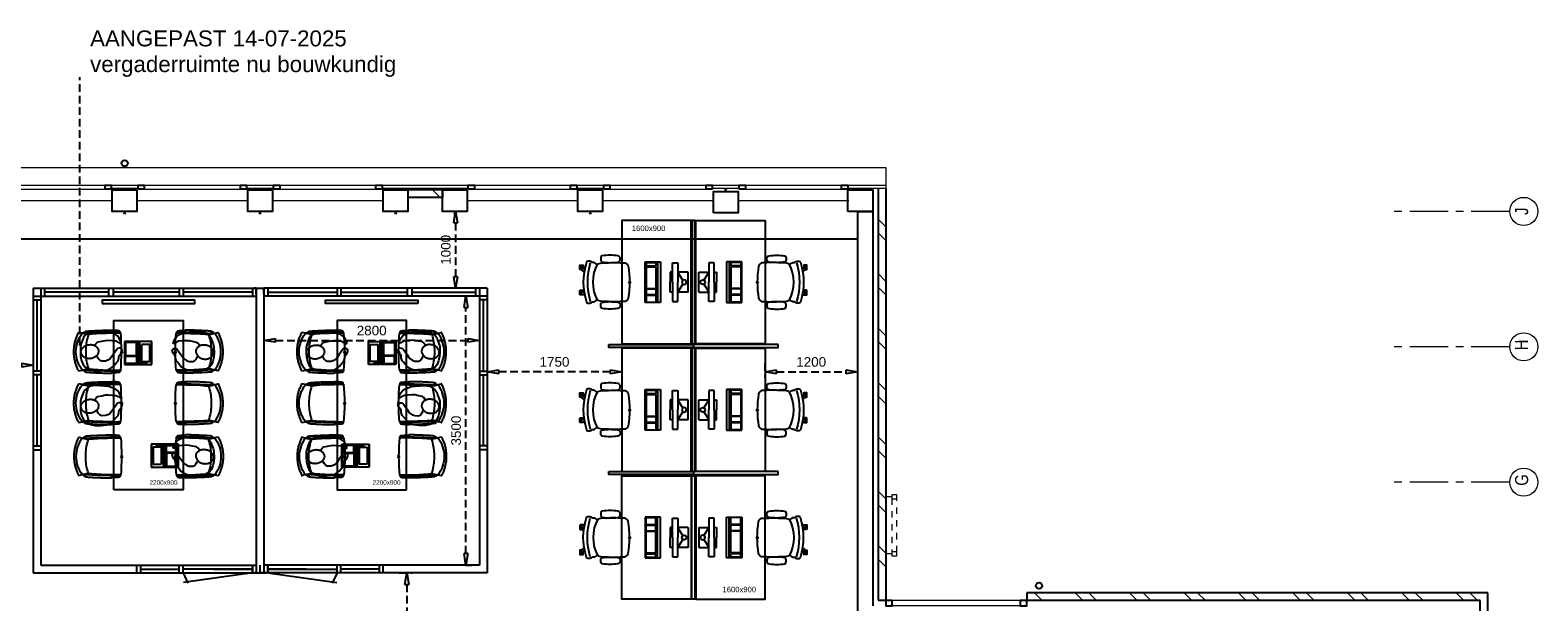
# Model space of a CAD drawing. Header units: millimetres. Extents: x 274596 to 660162, y 141333 to 298920.
# Tile 132 of 165: x 471081 to 490669, y 166428 to 173862. Entities that reach past the tile are written whole.
import ezdxf

# ---------------------------------------------------------------- set-up
doc = ezdxf.new("R2010")
doc.units = ezdxf.units.MM
doc.header["$LTSCALE"] = 400
doc.header["$PDMODE"] = 3
doc.header["$PDSIZE"] = 15
for name, pattern in [('CENTER', [2, 1.25, -0.25, 0.25, -0.25]), ('HIDDEN', [0.375, 0.25, -0.125]), ('STYLE_01', [0.416641, 0.208282, -0.208359])]:
    doc.linetypes.add(name, pattern=pattern)
for name, color, linetype in [('-gd', 2, 'Continuous'), ('-ve', 2, 'HIDDEN'), ('co2-1-n-1-0-8_ip0', 7, 'Continuous'), ('inlay', 6, 'Continuous'), ('inr', 4, 'Continuous'), ('plat', 5, 'Continuous'), ('sona-s008_ip0', 7, 'Continuous'), ('stramien', 1, 'CENTER'), ('symbol', 1, 'Continuous')]:
    doc.layers.add(name, color=color, linetype=linetype)
for name, color, linetype, lineweight in [('Buitenkozijnen', 140, 'Continuous', 15), ('mat-baksteen', 5, 'Continuous', 25), ('mat-beton (ihwg)', 5, 'Continuous', 25), ('mat-kalkzandsteen', 5, 'Continuous', 25), ('None', 7, 'Continuous', 9)]:
    doc.layers.add(name, color=color, linetype=linetype, lineweight=lineweight)
doc.styles.add('Arial', font='arial.ttf', dxfattribs={"height": 211.666667})
doc.styles.add('Arial Narrow', font='ARIALN.TTF', dxfattribs={"height": 222.25})
doc.styles.get("Standard").update_dxf_attribs({"font": 'arial.ttf'})
doc.dimstyles.new('CAL-N1-050-25', dxfattribs={"dimscale": 50, "dimtxt": 2.5, "dimasz": 3, "dimexe": 1.5, "dimexo": 0, "dimgap": 0.3, "dimtad": 0, "dimdec": 4, "dimrnd": 1, "dimdsep": 46, "dimtxsty": 'Standard', "dimblk": 'CLOSED', "dimcen": 0, "dimdle": 1.25, "dimclrt": 249, "dimadec": 0, "dimazin": 0, "dimtfac": 0.9, "dimtdec": 4, "dimtix": 1, "dimtmove": 0, "dimatfit": 3, "dimldrblk": 'CLOSED', "dimfxl": 1, "dimtvp": 1, "dimtolj": 1, "dimtzin": 0, "dimarcsym": 0})

# ---------------------------------------------------------------- blocks, each defined once
blk = doc.blocks.new('*X42')
at = {"layer": 'None', "lineweight": 9}
for p, q in [((-8329, -36613), (-8306, -36590)), ((-8329, -36790), (-8229, -36690)), ((-8329, -37320), (-8229, -37220)), ((-8329, -37497), (-8229, -37397)), ((-8329, -38027), (-8229, -37927)), ((-8329, -38204), (-8229, -38104)), ((-8329, -38735), (-8229, -38635)), ((-8329, -38911), (-8229, -38811)), ((-8329, -39442), (-8229, -39342)), ((-8329, -39618), (-8229, -39518)), ((-8329, -40149), (-8229, -40049)), ((-8329, -40325), (-8229, -40225)), ((-8329, -40856), (-8229, -40756)), ((-8329, -41032), (-8229, -40932)), ((-8329, -41563), (-8229, -41463)), ((-8329, -41739), (-8229, -41639)), ((-8329, -42270), (-8229, -42170)), ((-8329, -42446), (-8229, -42346))]:
    blk.add_line(p, q, dxfattribs=at)
blk = doc.blocks.new('*X47')
at = {"layer": 'None', "lineweight": 9}
for p, q in [((-8324, -34663), (-8321, -34660)), ((-7890, -34760), (-7790, -34660)), ((-7714, -34760), (-7614, -34660)), ((-7183, -34760), (-7083, -34660)), ((-7006, -34760), (-6906, -34660)), ((-6476, -34760), (-6376, -34660)), ((-6299, -34760), (-6199, -34660)), ((-5769, -34760), (-5669, -34660)), ((-5592, -34760), (-5492, -34660)), ((-5062, -34760), (-4962, -34660)), ((-4885, -34760), (-4785, -34660)), ((-4354, -34760), (-4254, -34660)), ((-4178, -34760), (-4078, -34660)), ((-3647, -34760), (-3547, -34660)), ((-3471, -34760), (-3371, -34660))]:
    blk.add_line(p, q, dxfattribs=at)
blk = doc.blocks.new('Gevelpui best 1410 (2D)')
at = {"layer": 'Buitenkozijnen', "lineweight": 15}
for p, q in [((-260, 0), (-260, -1410)), ((-260, 0), (-210, 0)), ((-210, 0), (-210, -1410)), ((-260, -1410), (-210, -1410))]:
    blk.add_line(p, q, dxfattribs=at)
at = {"layer": 'Buitenkozijnen', "color": 92, "lineweight": 25}
for points in [[(-260, 0), (-210, 0), (-210, -80), (-260, -80)], [(-260, -1330), (-210, -1330), (-210, -1410), (-260, -1410)]]:
    blk.add_lwpolyline(points, close=True, dxfattribs=at)
at = {"layer": 'None', "color": 43, "linetype": 'Continuous', "lineweight": 9}
blk.add_line((-410, 15), (-410, -1425), dxfattribs=at)
blk = doc.blocks.new('*U57')
at = {"layer": 'Buitenkozijnen', "lineweight": 15}
for p, q in [((-8399, -34760), (-8329, -34760)), ((-8399, -36590), (-8399, -34760)), ((-8329, -36590), (-8329, -34760)), ((-8399, -36590), (-8329, -36590))]:
    blk.add_line(p, q, dxfattribs=at)
blk = doc.blocks.new('*U58')
at = {"layer": 'Buitenkozijnen', "color": 92, "lineweight": 25}
for points in [[(-8329, -34760), (-8399, -34760), (-8399, -34843), (-8329, -34843)], [(-8329, -36507), (-8399, -36507), (-8399, -36590), (-8329, -36590)]]:
    blk.add_lwpolyline(points, close=True, dxfattribs=at)
at = {"layer": 'Buitenkozijnen'}
blk.add_blockref('*U57', (0, 0), dxfattribs=at)
blk = doc.blocks.new('*X59')
at = {"layer": 'None', "lineweight": 9}
blk.add_line((-3089, -28969), (-2989, -28869), dxfattribs=at)
blk = doc.blocks.new('HWA')
at = {"layer": 'None', "color": 92, "linetype": 'Continuous', "lineweight": 25}
blk.add_circle((0, -74), 40, dxfattribs=at)
blk = doc.blocks.new('Kolom 280x320')
at = {"layer": 'mat-beton (ihwg)', "lineweight": 25}
blk.add_lwpolyline([(-300, 160), (-20, 160), (-20, -160), (-300, -160)], close=True, dxfattribs=at)
at = {"layer": 'None', "color": 92, "linetype": 'Continuous', "lineweight": 5}
blk.add_point((0, 0), dxfattribs=at)
blk = doc.blocks.new('*U71')
at = {"layer": 'None', "color": 140, "linetype": 'STYLE_01', "lineweight": 15}
for p, q in [((-7720, -34840), (-7720, -34760)), ((-6980, -34840), (-6980, -34760))]:
    blk.add_line(p, q, dxfattribs=at)
for points in [[(-7750, -34840), (-6950, -34840), (-6950, -34900), (-7750, -34900)], [(-7750, -34840), (-7690, -34840), (-7690, -34900), (-7750, -34900)], [(-7010, -34840), (-6950, -34840), (-6950, -34900), (-7010, -34900)]]:
    blk.add_lwpolyline(points, close=True, dxfattribs=at)
blk = doc.blocks.new('SONA-S008_B2')
at = {"layer": '-gd'}
blk.add_open_spline([(-253, -510), (-88, -560), (88, -560), (253, -510)], degree=3, dxfattribs=at)
for points in [[(-207, -16), (-79, 5), (80, 5), (207, -16)], [(-343, -154), (-353, -221), (-352, -288), (-343, -355)], [(-325, -126), (-337, -132), (-340, -141), (-343, -154)], [(-278, -126), (-288, -121), (-315, -121), (-325, -126)], [(-261, -154), (-263, -141), (-266, -132), (-278, -126)], [(-261, -355), (-252, -288), (-250, -221), (-261, -154)], [(-253, -272), (-257, -207), (-252, -139), (-253, -74)], [(-253, -74), (-253, -52), (-233, -20), (-207, -16)], [(207, -16), (233, -20), (253, -52), (253, -74)], [(261, -355), (252, -288), (250, -221), (261, -154)], [(253, -74), (252, -139), (257, -207), (253, -272)], [(261, -154), (263, -141), (266, -132), (278, -126)], [(278, -126), (288, -121), (315, -121), (325, -126)], [(325, -126), (337, -132), (340, -141), (343, -154)], [(343, -154), (353, -221), (352, -288), (343, -355)], [(-343, -355), (-341, -363), (-334, -370), (-326, -372)], [(-326, -372), (-310, -376), (-293, -376), (-277, -372)], [(-277, -372), (-270, -370), (-262, -363), (-261, -355)], [(-251, -332), (-253, -332), (-255, -331), (-258, -330)], [(-255, -304), (-254, -304), (-253, -305), (-252, -305)], [(-239, -412), (-253, -366), (-250, -319), (-253, -272)], [(253, -272), (250, -319), (253, -366), (239, -412)], [(257, -323), (255, -324), (253, -324), (251, -325)], [(252, -298), (253, -297), (254, -297), (255, -297)], [(277, -372), (270, -370), (262, -363), (261, -355)], [(326, -372), (310, -376), (293, -376), (277, -372)], [(343, -355), (341, -363), (334, -370), (326, -372)], [(-272, -515), (-274, -534), (-274, -556), (-259, -560)], [(-256, -474), (-255, -489), (-270, -500), (-272, -515)], [(-259, -560), (-77, -614), (79, -614), (259, -560)], [(-227, -418), (-247, -437), (-256, -455), (-256, -474)], [(239, -412), (95, -494), (-95, -494), (-239, -412)], [(-186, -615), (-186, -615), (-176, -603), (-163, -584)], [(144, -587), (156, -604), (164, -615), (164, -615)], [(256, -474), (256, -455), (247, -437), (227, -418)], [(272, -515), (270, -500), (255, -489), (256, -474)], [(259, -560), (274, -556), (274, -534), (272, -515)], [(-222, -607), (-222, -605), (-221, -603), (-219, -603)], [(-222, -615), (-222, -615), (-222, -607), (-222, -607)], [(-219, -615), (-219, -615), (-222, -615), (-222, -615)], [(-222, -630), (-222, -630), (-222, -618), (-222, -618)], [(-222, -618), (-222, -618), (-199, -618), (-199, -618)], [(-199, -630), (-199, -630), (-222, -630), (-222, -630)], [(-222, -641), (-222, -641), (-222, -633), (-222, -633)], [(-222, -633), (-222, -633), (-219, -633), (-219, -633)], [(-219, -645), (-221, -645), (-222, -643), (-222, -641)], [(-219, -603), (-219, -603), (-192, -603), (-177, -603)], [(-199, -615), (-199, -615), (-219, -615), (-219, -615)], [(-219, -633), (-219, -633), (-199, -633), (-199, -633)], [(-167, -645), (-167, -645), (-219, -645), (-219, -645)], [(-199, -618), (-199, -618), (-199, -615), (-199, -615)], [(-199, -615), (-199, -615), (-187, -615), (-187, -615)], [(-199, -618), (-199, -618), (-189, -618), (-187, -618)], [(-199, -633), (-199, -633), (-199, -630), (-199, -630)], [(-199, -630), (-199, -630), (-187, -630), (-187, -630)], [(-199, -633), (-199, -633), (-187, -633), (-187, -633)], [(-183, -633), (-188, -629), (-190, -621), (-186, -615)], [(-185, -615), (-186, -615), (-187, -615), (-187, -615)], [(-187, -615), (-187, -615), (-187, -616), (-187, -617)], [(-186, -630), (-186, -630), (-187, -630), (-187, -630)], [(-187, -630), (-187, -630), (-187, -633), (-187, -633)], [(-187, -633), (-187, -633), (-185, -633), (-183, -633)], [(-165, -630), (-169, -636), (-177, -638), (-183, -633)], [(-183, -633), (-183, -633), (-183, -633), (-183, -633)], [(-167, -633), (-167, -633), (-166, -633), (-166, -633)], [(-163, -641), (-163, -643), (-165, -645), (-167, -645)], [(-166, -633), (-166, -633), (-163, -633), (-163, -633)], [(-135, -589), (-152, -614), (-165, -630), (-165, -630)], [(-163, -630), (-163, -630), (-163, -630), (-164, -630)], [(-163, -628), (-163, -629), (-163, -630), (-163, -630)], [(-163, -633), (-163, -633), (-163, -641), (-163, -641)], [(106, -607), (106, -605), (108, -603), (110, -603)], [(106, -615), (106, -615), (106, -607), (106, -607)], [(110, -615), (110, -615), (106, -615), (106, -615)], [(106, -630), (106, -630), (106, -618), (106, -618)], [(106, -618), (106, -618), (130, -618), (130, -618)], [(130, -630), (130, -630), (106, -630), (106, -630)], [(106, -641), (106, -641), (106, -633), (106, -633)], [(106, -633), (106, -633), (110, -633), (110, -633)], [(110, -645), (108, -645), (106, -643), (106, -641)], [(110, -603), (110, -603), (116, -603), (123, -603)], [(130, -615), (130, -615), (110, -615), (110, -615)], [(110, -633), (110, -633), (130, -633), (130, -633)], [(162, -644), (162, -644), (110, -645), (110, -645)], [(143, -630), (143, -630), (132, -615), (115, -592)], [(130, -618), (130, -618), (130, -615), (130, -615)], [(130, -615), (130, -615), (131, -615), (132, -615)], [(130, -618), (130, -618), (132, -618), (134, -618)], [(130, -633), (130, -633), (130, -630), (130, -630)], [(130, -630), (130, -630), (142, -630), (142, -630)], [(130, -633), (130, -633), (142, -633), (142, -633)], [(143, -630), (142, -630), (142, -630), (142, -630)], [(142, -630), (142, -630), (142, -633), (142, -633)], [(142, -633), (142, -633), (143, -633), (145, -633)], [(161, -633), (155, -637), (147, -636), (143, -630)], [(155, -603), (159, -603), (162, -603), (162, -603)], [(164, -615), (168, -621), (167, -629), (161, -633)], [(161, -633), (161, -633), (161, -633), (161, -633)], [(162, -603), (164, -603), (166, -605), (166, -607)], [(162, -633), (162, -633), (162, -633), (162, -633)], [(162, -633), (162, -633), (166, -633), (166, -633)], [(166, -641), (166, -643), (164, -644), (162, -644)], [(166, -615), (166, -615), (165, -615), (164, -615)], [(166, -630), (166, -630), (165, -630), (164, -630)], [(165, -618), (166, -618), (166, -618), (166, -618)], [(166, -607), (166, -607), (166, -615), (166, -615)], [(166, -618), (166, -618), (166, -619), (166, -620)], [(166, -626), (166, -628), (166, -630), (166, -630)], [(166, -633), (166, -633), (166, -641), (166, -641)]]:
    blk.add_open_spline(points, degree=3)
at = {"layer": 'sona-s008_ip0'}
blk.add_point((0, 0), dxfattribs=at)
blk = doc.blocks.new('SYMB-CMP4_B2')
for p, q in [((-250, 358), (-250, 428)), ((-250, 428), (0, 428)), ((-130, 558), (130, 558)), ((-130, 558), (-130, 428)), ((-25, 492), (-125, 428)), ((250, 428), (0, 428)), ((25, 492), (125, 428)), ((130, 558), (130, 428)), ((250, 358), (250, 428)), ((265, 200), (-265, 200)), ((-265, 200), (-265, 0)), ((0, 358), (-250, 358)), ((-130, 358), (-130, 328)), ((-130, 328), (0, 328)), ((0, 358), (250, 358)), ((130, 328), (0, 328)), ((130, 358), (130, 328)), ((265, 0), (265, 200)), ((265, 163), (-265, 163)), ((-265, 0), (265, 0)), ((-167, 142), (-260, 142)), ((-260, 13), (-260, 142)), ((-167, 13), (-260, 13)), ((-167, 13), (-167, 142)), ((-88, 142), (-159, 142)), ((-159, 13), (-159, 142)), ((-88, 13), (-159, 13)), ((-88, 13), (-88, 142)), ((200, 142), (-82, 142)), ((-82, 13), (-82, 142)), ((200, 13), (-82, 13)), ((200, 13), (200, 142)), ((255, 142), (212, 142)), ((212, 13), (212, 142)), ((255, 13), (212, 13)), ((255, 13), (255, 142))]:
    blk.add_line(p, q)
blk.add_circle((0, 508), 30)
blk = doc.blocks.new('_CLOSED')
at = {"color": 0, "linetype": 'ByBlock'}
for p, q in [((-1, 0.17), (0, 0)), ((-1, 0.17), (-1, -0.17)), ((0, 0), (-1, -0.17))]:
    blk.add_line(p, q, dxfattribs=at)
blk = doc.blocks.new('*D1787')
at = {"layer": '-ve', "color": 0, "lineweight": -2, "transparency": 16777216}
for p, q in [((477018, 169444), (477018, 169345)), ((478768, 169444), (478768, 169345)), ((478618, 169420), (477168, 169420))]:
    blk.add_line(p, q, dxfattribs=at)
at = {"layer": 'Defpoints', "color": 0, "transparency": 16777216}
for p in [(477018, 169444), (478768, 169444), (477018, 169420)]:
    blk.add_point(p, dxfattribs=at)
at = {"layer": '-ve', "color": 0, "lineweight": -2, "transparency": 16777216, "xscale": 150, "yscale": 150, "zscale": 150}
for p, rotation in [((477018, 169420), 179.999999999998), ((478768, 169420), 359.9999999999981)]:
    blk.add_blockref('_CLOSED', p, dxfattribs=dict(at, rotation=rotation))
at = {"layer": '-ve', "color": 249, "transparency": 16777216, "insert": (477893, 169547), "char_height": 125, "attachment_point": 5}
blk.add_mtext('\\A1;1750', dxfattribs=at)
blk = doc.blocks.new('*D1788')
at = {"layer": '-ve', "color": 0, "lineweight": -2, "transparency": 16777216}
for p, q in [((476758, 171505), (476534, 171505)), ((476609, 171355), (476609, 170655)), ((476758, 170505), (476534, 170505))]:
    blk.add_line(p, q, dxfattribs=at)
at = {"layer": 'Defpoints', "color": 0, "transparency": 16777216}
for p in [(476758, 171505), (476609, 170505), (476758, 170505)]:
    blk.add_point(p, dxfattribs=at)
at = {"layer": '-ve', "color": 0, "lineweight": -2, "transparency": 16777216, "xscale": 150, "yscale": 150, "zscale": 150}
for p, rotation in [((476609, 171505), 90), ((476609, 170505), 270)]:
    blk.add_blockref('_CLOSED', p, dxfattribs=dict(at, rotation=rotation))
at = {"layer": '-ve', "color": 249, "transparency": 16777216, "insert": (476481, 171005), "char_height": 125, "attachment_point": 5, "rotation": 90}
blk.add_mtext('\\A1;1000', dxfattribs=at)
blk = doc.blocks.new('*D1789')
at = {"layer": '-ve', "color": 0, "lineweight": -2, "transparency": 16777216}
for p, q in [((475875, 166805), (476049, 166805)), ((475974, 166655), (475974, 165515)), ((475875, 165365), (476049, 165365))]:
    blk.add_line(p, q, dxfattribs=at)
at = {"layer": 'Defpoints', "color": 0, "transparency": 16777216}
for p in [(475875, 166805), (475875, 165365), (475974, 165365)]:
    blk.add_point(p, dxfattribs=at)
at = {"layer": '-ve', "color": 0, "lineweight": -2, "transparency": 16777216, "xscale": 150, "yscale": 150, "zscale": 150}
for p, rotation in [((475974, 166805), 90), ((475974, 165365), 270)]:
    blk.add_blockref('_CLOSED', p, dxfattribs=dict(at, rotation=rotation))
at = {"layer": '-ve', "color": 249, "transparency": 16777216, "insert": (475846, 166085), "char_height": 125, "attachment_point": 5, "rotation": 90}
blk.add_mtext('\\A1;1440', dxfattribs=at)
blk = doc.blocks.new('*D1790')
at = {"layer": '-ve', "color": 0, "lineweight": -2, "transparency": 16777216}
for p, q in [((469468, 169541), (469468, 169430)), ((469618, 169505), (470968, 169505)), ((471118, 169541), (471118, 169430))]:
    blk.add_line(p, q, dxfattribs=at)
at = {"layer": 'Defpoints', "color": 0, "transparency": 16777216}
for p in [(469468, 169541), (471118, 169541), (471118, 169505)]:
    blk.add_point(p, dxfattribs=at)
at = {"layer": '-ve', "color": 0, "lineweight": -2, "transparency": 16777216, "xscale": 150, "yscale": 150, "zscale": 150, "rotation": 180}
blk.add_blockref('_CLOSED', (469468, 169505), dxfattribs=at)
at = {"layer": '-ve', "color": 0, "lineweight": -2, "transparency": 16777216, "xscale": 150, "yscale": 150, "zscale": 150}
blk.add_blockref('_CLOSED', (471118, 169505), dxfattribs=at)
at = {"layer": '-ve', "color": 249, "transparency": 16777216, "insert": (470293, 169633), "char_height": 125, "attachment_point": 5}
blk.add_mtext('\\A1;1650', dxfattribs=at)
blk = doc.blocks.new('*D1791')
at = {"layer": '-ve', "color": 0, "lineweight": -2, "transparency": 16777216}
for p, q in [((480628, 169531), (480628, 169345)), ((481828, 169531), (481828, 169345)), ((480778, 169420), (481678, 169420))]:
    blk.add_line(p, q, dxfattribs=at)
at = {"layer": 'Defpoints', "color": 0, "transparency": 16777216}
for p in [(480628, 169531), (481828, 169531), (481828, 169420)]:
    blk.add_point(p, dxfattribs=at)
at = {"layer": '-ve', "color": 0, "lineweight": -2, "transparency": 16777216, "xscale": 150, "yscale": 150, "zscale": 150, "rotation": 180}
blk.add_blockref('_CLOSED', (480628, 169420), dxfattribs=at)
at = {"layer": '-ve', "color": 0, "lineweight": -2, "transparency": 16777216, "xscale": 150, "yscale": 150, "zscale": 150}
blk.add_blockref('_CLOSED', (481828, 169420), dxfattribs=at)
at = {"layer": '-ve', "color": 249, "transparency": 16777216, "insert": (481228, 169547), "char_height": 125, "attachment_point": 5}
blk.add_mtext('\\A1;1200', dxfattribs=at)
blk = doc.blocks.new('co2-1-n-1-0-8_b2')
for p, q in [((-249, -132), (-279, -132)), ((-251, -20), (-256, -20)), ((-252, -132), (-252, -132)), ((252, -20), (256, -20)), ((252, -132), (252, -132)), ((-250, -554), (-241, -513)), ((-239, -493), (-237, -493)), ((-231, -469), (-234, -468)), ((-221, -431), (-221, -431)), ((221, -431), (221, -431)), ((234, -468), (231, -469)), ((237, -493), (239, -493)), ((241, -513), (250, -554))]:
    blk.add_line(p, q)
at = {"flags": 128}
for points in [[(-239, -10), (-190, -6), (-127, -3), (-63, -1), (0, 0)], [(0, 0), (63, -1), (127, -3), (190, -6), (239, -10)], [(-250, -468), (-253, -468), (-256, -468), (-258, -468), (-260, -468), (-261, -468), (-263, -467), (-265, -467), (-266, -450), (-267, -436), (-268, -422), (-269, -410), (-270, -401), (-271, -393), (-271, -385), (-271, -378), (-272, -373), (-272, -368), (-273, -355), (-274, -340), (-274, -325), (-275, -310), (-276, -295), (-277, -275), (-277, -255), (-278, -235), (-278, -228), (-278, -222), (-278, -215), (-278, -209), (-279, -202), (-279, -195), (-279, -187), (-279, -178), (-279, -168), (-279, -157), (-279, -145), (-279, -132)], [(-256, -20), (-257, -20), (-258, -21), (-260, -21), (-261, -22), (-262, -22), (-263, -23), (-264, -24), (-265, -25), (-267, -26), (-268, -28), (-268, -29), (-269, -30), (-270, -33), (-270, -35), (-270, -37), (-271, -39), (-271, -42), (-272, -44), (-272, -47), (-272, -50), (-273, -53), (-273, -56), (-273, -60), (-274, -64), (-274, -69), (-275, -75), (-275, -81), (-275, -89), (-276, -98), (-276, -106), (-276, -114), (-276, -122), (-276, -132)], [(-241, -95), (-241, -95), (-243, -95), (-245, -95), (-247, -95), (-249, -95), (-251, -95)], [(-250, -468), (-248, -468), (-246, -468), (-244, -467), (-242, -467), (-240, -466), (-238, -466), (-237, -465), (-235, -464), (-236, -449), (-237, -435), (-238, -423), (-239, -413), (-240, -403), (-240, -395), (-241, -389), (-241, -382), (-242, -376), (-242, -370), (-242, -363), (-243, -344), (-245, -324), (-245, -304), (-246, -285), (-247, -266), (-247, -248), (-248, -231), (-248, -226), (-248, -221), (-248, -214), (-248, -206), (-249, -198), (-249, -188), (-249, -176), (-249, -163), (-249, -148), (-249, -132)], [(-224, -432), (-229, -370), (-233, -307), (-236, -244), (-239, -181), (-240, -118), (-241, -54), (-241, -12)], [(241, -12), (241, -73), (240, -135), (238, -198), (236, -261), (232, -325), (227, -388), (224, -432)], [(249, -132), (249, -147), (249, -161), (249, -173), (249, -184), (249, -194), (249, -202), (248, -208), (248, -215), (248, -221), (248, -228), (248, -234), (247, -254), (247, -274), (246, -294), (245, -313), (244, -331), (243, -349), (242, -366), (242, -371), (242, -377), (241, -383), (241, -391), (240, -399), (239, -408), (239, -420), (238, -433), (236, -448), (235, -464), (237, -465), (238, -466), (240, -466), (242, -467), (244, -467), (246, -468), (248, -468), (250, -468)], [(241, -95), (241, -95), (243, -95), (245, -95), (247, -95), (249, -95), (251, -95)], [(250, -468), (253, -468), (256, -468), (258, -468), (260, -468), (261, -468), (263, -467), (264, -467), (265, -466), (266, -453), (267, -442), (268, -431), (269, -421), (269, -412), (270, -404), (270, -397), (271, -391), (271, -384), (272, -378), (272, -371), (272, -365), (273, -345), (274, -325), (275, -305), (276, -290), (277, -275), (277, -260), (278, -245), (278, -232), (278, -227), (278, -221), (278, -215), (278, -207), (279, -198), (279, -189), (279, -177), (279, -163), (279, -148), (279, -132), (249, -132)], [(256, -20), (257, -20), (258, -21), (260, -21), (261, -22), (262, -22), (263, -23), (264, -24), (265, -25), (267, -26), (268, -28), (268, -29), (269, -30), (270, -33), (270, -35), (270, -37), (271, -39), (271, -42), (272, -44), (272, -47), (272, -50), (273, -53), (273, -56), (273, -60), (274, -64), (274, -69), (275, -75), (275, -81), (275, -89), (276, -98), (276, -106), (276, -114), (276, -122), (276, -132)], [(-249, -557), (-242, -561), (-231, -566), (-221, -571), (-210, -576), (-198, -581), (-186, -585), (-173, -590), (-161, -594), (-149, -598), (-136, -601), (-123, -604), (-111, -607), (-98, -610), (-85, -612), (-73, -614), (-60, -615), (-47, -617), (-34, -618), (-23, -618), (-11, -619), (0, -619)], [(-241, -513), (-239, -504), (-237, -495), (-235, -485), (-233, -475), (-231, -467), (-229, -459), (-228, -453), (-227, -447), (-226, -442), (-225, -438)], [(-225, -438), (-224, -436), (-224, -434), (-224, -433), (-224, -432)], [(-224, -433), (-224, -433), (-224, -432)], [(-224, -432), (-224, -432), (-224, -432)], [(0, -465), (-18, -465), (-36, -465), (-59, -463), (-82, -461), (-106, -458), (-129, -454), (-152, -450), (-175, -444), (-198, -438), (-221, -431)], [(221, -431), (198, -438), (175, -444), (152, -450), (129, -454), (106, -458), (83, -461), (60, -463), (36, -465), (18, -465), (0, -465)], [(0, -619), (8, -619), (20, -618), (31, -618), (43, -617), (56, -616), (69, -614), (82, -612), (94, -610), (107, -608), (120, -605), (132, -602), (145, -599), (157, -595), (170, -591), (182, -587), (194, -582), (206, -577), (218, -572), (228, -567), (239, -562), (249, -557)], [(224, -432), (224, -433), (224, -433)], [(224, -432), (224, -433), (224, -434), (224, -436), (225, -438)], [(224, -432), (224, -432), (224, -432)], [(225, -438), (226, -442), (227, -447), (228, -453), (229, -459), (231, -467), (233, -475), (235, -485), (237, -495), (239, -504), (241, -513)]]:
    blk.add_lwpolyline(points, dxfattribs=at)
for centre, radius, start, end in [((-251, -33), 12.5, 31.8812, 90), ((-251, -33), 12.5, 293.1463, 327.6578), ((-238, -12), 2.5, 94.5665, 179.4807), ((238, -12), 2.5, 0.5193, 85.4335), ((252, -33), 12.5, 90, 148.1188), ((252, -33), 12.5, 212.3422, 246.8537), ((-234, -464), 28.8, 186.1005, 258.5426), ((-248, -555), 2.5, 167.791, 242.1608), ((-167, -477), 75, 191.7314, 197.3164), ((-234, -465), 3.77, 192.8865, 261.7566), ((0, -201), 391, 232.6355, 269.9709), ((-226, -432), 2.5, 341.6817, 5.2297), ((-226, -432), 2.5, 347.791, 5.2276), ((0, -201), 391, 270.0307, 307.3629), ((226, -432), 2.5, 174.778, 187.1445), ((226, -432), 2.5, 174.7724, 192.209), ((226, -432), 2.5, 187.1548, 198.3185), ((234, -465), 3.4, 276.6537, 346.9286), ((167, -477), 75, 342.6747, 348.4513), ((234, -465), 28.4, 280.3578, 354.0057), ((248, -555), 2.5, 297.8392, 12.209)]:
    blk.add_arc(centre, radius, start, end)
for points in [[(-243, -33), (-244, -33), (-244, -34), (-245, -36), (-246, -38), (-246, -43), (-247, -46), (-248, -54), (-248, -58), (-249, -67), (-250, -72), (-250, -83), (-251, -88), (-251, -100), (-251, -106), (-252, -119), (-252, -125), (-252, -132)], [(243, -33), (244, -33), (244, -34), (245, -36), (246, -38), (246, -43), (247, -46), (248, -54), (248, -58), (249, -67), (250, -72), (250, -83), (251, -88), (251, -100), (251, -106), (252, -119), (252, -125), (252, -132)]]:
    blk.add_open_spline(points, degree=3, knots=[0, 0, 0, 0, 0.125, 0.125, 0.25, 0.25, 0.375, 0.375, 0.5, 0.5, 0.625, 0.625, 0.75, 0.75, 0.875, 0.875, 0.9994014, 0.9994014, 0.9994014, 0.9994014])
at = {"layer": 'co2-1-n-1-0-8_ip0'}
blk.add_point((0, 0), dxfattribs=at)
blk = doc.blocks.new('symb-LPTP_b2')
for p, q in [((150, 0), (-150, 0)), ((-150, 0), (-150, -155)), ((150, -155), (150, 0)), ((150, -5), (-150, -5)), ((150, -155), (-150, -155)), ((150, -160), (-150, -160)), ((-150, -160), (-150, -355)), ((-110, -25), (-110, -129)), ((110, -25), (-110, -25)), ((110, -129), (-110, -129)), ((110, -129), (110, -25)), ((150, -355), (150, -160)), ((-150, -355), (150, -355))]:
    blk.add_line(p, q)
for points in [[(-130, -158, 10, 10, 0), (-111, -158, 10, 10, 0)], [(130, -158, 10, 10, 0), (111, -158, 10, 10, 0)]]:
    blk.add_lwpolyline(points, format="xyseb")
for points in [[(-135, -175), (135, -175), (135, -189), (-135, -189)], [(126, -70), (134, -70), (134, -92), (126, -92)], [(128, -72), (132, -72), (132, -90), (128, -90)], [(32, -199), (-135, -199), (-135, -340), (32, -340)], [(42, -199), (135, -199), (135, -340), (42, -340)]]:
    blk.add_lwpolyline(points, close=True)
for radius in [12.6, 7.57]:
    blk.add_circle((130, -124), radius)
blk = doc.blocks.new('symb-ps03_b2')
blk.add_lwpolyline([(82, -334), (93, -323), (110, -305), (120, -285), (121, -231), (122, -184), (116, -150), (104, -98), (91, -52), (69, -25), (58, -13), (50, -1), (49, 8), (59, 13), (76, 9), (115, -1), (145, -17), (172, -41), (196, -78), (221, -122), (236, -169), (250, -232), (266, -290), (270, -325), (267, -365), (252, -399), (235, -433), (213, -457), (181, -475), (141, -499), (103, -517), (27, -533), (-23, -539), (-83, -538), (-130, -528), (-165, -511), (-192, -479), (-218, -448), (-241, -394), (-258, -313), (-262, -242), (-251, -189), (-222, -138), (-185, -93), (-170, -72), (-134, -54), (-107, -46), (-75, -10), (-57, 2), (-38, 7), (-23, 1), (-12, -13), (-11, -28), (-13, -49), (-23, -61), (-75, -115), (-104, -145), (-121, -166), (-138, -200), (-142, -234), (-135, -284), (-123, -302), (-94, -319), (-69, -327), (-52, -333)])
blk.add_lwpolyline([(-75, -413, 0.078796), (-66, -458, 0.088041), (-46, -494, 0.105312), (-14, -518, 0.121926), (19, -526, 0.121926), (52, -517, 0.105312), (82, -490, 0.088041), (100, -454, 0.078796), (106, -408, 0.078796), (98, -363, 0.088041), (77, -328, 0.105312), (46, -303, 0.121926), (13, -296, 0.121926), (-21, -305, 0.105312), (-50, -331, 0.088041), (-69, -368, 0.078796)], format="xyb", close=True)
blk = doc.blocks.new('*D1781')
at = {"layer": '-ve', "color": 0, "lineweight": -2, "transparency": 16777216}
for p, q in [((474118, 169862), (474118, 169753)), ((476918, 169862), (476918, 169753)), ((474268, 169828), (476768, 169828))]:
    blk.add_line(p, q, dxfattribs=at)
at = {"layer": 'Defpoints', "color": 0, "transparency": 16777216}
for p in [(474118, 169862), (476918, 169862), (476918, 169828)]:
    blk.add_point(p, dxfattribs=at)
at = {"layer": '-ve', "color": 0, "lineweight": -2, "transparency": 16777216, "xscale": 150, "yscale": 150, "zscale": 150, "rotation": 180}
blk.add_blockref('_CLOSED', (474118, 169828), dxfattribs=at)
at = {"layer": '-ve', "color": 0, "lineweight": -2, "transparency": 16777216, "xscale": 150, "yscale": 150, "zscale": 150}
blk.add_blockref('_CLOSED', (476918, 169828), dxfattribs=at)
at = {"layer": '-ve', "color": 249, "transparency": 16777216, "insert": (475518, 169955), "char_height": 125, "attachment_point": 5}
blk.add_mtext('\\A1;2800', dxfattribs=at)
blk = doc.blocks.new('*D1782')
at = {"layer": '-ve', "color": 0, "lineweight": -2, "transparency": 16777216}
for p, q in [((476736, 170405), (476818, 170405)), ((476743, 167055), (476743, 170255)), ((476736, 166905), (476818, 166905))]:
    blk.add_line(p, q, dxfattribs=at)
at = {"layer": 'Defpoints', "color": 0, "transparency": 16777216}
for p in [(476736, 170405), (476743, 170405), (476736, 166905)]:
    blk.add_point(p, dxfattribs=at)
at = {"layer": '-ve', "color": 0, "lineweight": -2, "transparency": 16777216, "xscale": 150, "yscale": 150, "zscale": 150}
for p, rotation in [((476743, 170405), 90), ((476743, 166905), 270)]:
    blk.add_blockref('_CLOSED', p, dxfattribs=dict(at, rotation=rotation))
at = {"layer": '-ve', "color": 249, "transparency": 16777216, "insert": (476615, 168655), "char_height": 125, "attachment_point": 5, "rotation": 90}
blk.add_mtext('\\A1;3500', dxfattribs=at)

msp = doc.modelspace()

# ---------------------------------------------------------------- linework, layer by layer
at = {"layer": '-ve'}
msp.add_line((471724.06079, 169759.55365), (471724.06079, 173249.41149), dxfattribs=at)
at = {"layer": 'Buitenkozijnen', "color": 43, "linetype": 'Continuous', "lineweight": 9, "flags": 128}
msp.add_lwpolyline([(454883.25904, 172054.52899), (454883.25904, 172074.52899), (482198.25904, 172074.52899), (482198.25904, 171844.56963)], dxfattribs=at)
at = {"layer": 'Buitenkozijnen', "lineweight": 15}
for points in [[(472133.25904, 171804.52899), (472133.25904, 171844.56963), (472483.25904, 171844.56963), (472483.25904, 171804.52899)], [(473893.25904, 171804.52899), (473893.25904, 171844.56963), (474243.25904, 171844.56963), (474243.25904, 171804.52899)], [(475653.25904, 171804.52899), (475653.25904, 171844.56963), (476773.25904, 171844.56963), (476773.25904, 171804.52899)], [(478183.25904, 171804.52899), (478183.25904, 171844.56963), (478533.25904, 171844.56963), (478533.25904, 171804.52899)], [(479943.25904, 171804.52899), (479943.25904, 171844.56963), (480293.25904, 171844.56963), (480293.25904, 171804.52899)], [(481703.25904, 171804.52899), (481703.25904, 171844.56963), (482198.25904, 171844.56963), (482198.25904, 171804.52899)]]:
    msp.add_lwpolyline(points, close=True, dxfattribs=at)
at = {"layer": 'inlay'}
msp.add_line((481828.25904, 171144.56963), (463558.25904, 171144.56963), dxfattribs=at)
for start, end in [(97.316245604, 97.393686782), (96.929238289, 97.006613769)]:
    msp.add_arc((480628.25904, 159985.95338), 7460, start, end, dxfattribs=at)
at = {"layer": 'inr'}
for points in [[(479668.25904, 169784.63757), (479668.25904, 171384.63757), (478768.25904, 171384.63757), (478768.25904, 169784.63757)], [(479678.25904, 171384.63757), (479678.25904, 169784.63757), (479718.25904, 169784.63757), (479718.25904, 171384.63757)], [(479728.25904, 169784.63757), (479728.25904, 171384.63757), (480628.25904, 171384.63757), (480628.25904, 169784.63757)], [(472018.25904, 170308.88728), (473218.25904, 170308.88728), (473218.25904, 170348.88728), (472018.25904, 170348.88728)], [(476118.25904, 170308.88728), (474918.25904, 170308.88728), (474918.25904, 170348.88728), (476118.25904, 170348.88728)], [(472168.25904, 167884.52899), (472168.25904, 170084.52899), (473068.25904, 170084.52899), (473068.25904, 167884.52899)], [(472168.25904, 167884.52899), (472168.25904, 170084.52899), (473068.25904, 170084.52899), (473068.25904, 167884.52899)], [(475968.25904, 167884.52899), (475968.25904, 170084.52899), (475068.25904, 170084.52899), (475068.25904, 167884.52899)], [(478598.25904, 169774.63757), (479698.25904, 169774.63757), (479698.25904, 169734.63757), (478598.25904, 169734.63757)], [(479668.25904, 168124.63757), (479668.25904, 169724.63757), (478768.25904, 169724.63757), (478768.25904, 168124.63757)], [(479678.25904, 169724.63757), (479678.25904, 168124.63757), (479718.25904, 168124.63757), (479718.25904, 169724.63757)], [(480798.25904, 169774.63757), (479698.25904, 169774.63757), (479698.25904, 169734.63757), (480798.25904, 169734.63757)], [(479728.25904, 168124.63757), (479728.25904, 169724.63757), (480628.25904, 169724.63757), (480628.25904, 168124.63757)], [(478598.25904, 168124.63757), (479698.25904, 168124.63757), (479698.25904, 168084.63757), (478598.25904, 168084.63757)], [(480798.25904, 168124.63757), (479698.25904, 168124.63757), (479698.25904, 168084.63757), (480798.25904, 168084.63757)], [(479668.25904, 168064.63757), (479668.25904, 166464.63757), (478768.25904, 166464.63757), (478768.25904, 168064.63757)], [(479678.25904, 166464.63757), (479678.25904, 168064.63757), (479718.25904, 168064.63757), (479718.25904, 166464.63757)], [(479728.25904, 168064.63757), (479728.25904, 166464.63757), (480628.25904, 166464.63757), (480628.25904, 168064.63757)]]:
    msp.add_lwpolyline(points, close=True, dxfattribs=at)
at = {"layer": 'mat-baksteen', "lineweight": 25}
for p, q in [((482098.25904, 171804.52899), (482098.25904, 166449.52899)), ((482198.25904, 171804.52899), (482198.25904, 166449.52899)), ((484028.25904, 166544.52899), (484028.25904, 166444.52899)), ((490018.25904, 166544.52899), (484028.25904, 166544.52899)), ((490018.25904, 166049.52899), (490018.25904, 166544.52899)), ((482098.25904, 166449.52899), (482198.25904, 166449.52899)), ((489918.25904, 166444.52899), (484028.25904, 166444.52899)), ((489918.25904, 166149.52899), (489918.25904, 166444.52899))]:
    msp.add_line(p, q, dxfattribs=at)
at = {"layer": 'mat-beton (ihwg)', "lineweight": 25}
for p, q in [((481828.25904, 171504.52899), (481828.25904, 166174.52899)), ((481828.25904, 171504.52899), (482028.25904, 171504.52899)), ((482028.25904, 171504.52899), (482028.25904, 166374.52899))]:
    msp.add_line(p, q, dxfattribs=at)
msp.add_lwpolyline([(481703.25904, 171504.52899), (481703.25904, 171784.52899), (482028.25904, 171784.52899), (482028.25904, 171504.52899)], close=True, dxfattribs=at)
at = {"layer": 'mat-kalkzandsteen', "lineweight": 25}
for p, q in [((475988.25904, 171784.52899), (475988.25904, 171684.52899)), ((476438.25904, 171784.52899), (475988.25904, 171784.52899)), ((476438.25904, 171684.52899), (475988.25904, 171684.52899)), ((476438.25904, 171784.52899), (476438.25904, 171684.52899))]:
    msp.add_line(p, q, dxfattribs=at)
at = {"layer": 'None', "color": 43, "linetype": 'Continuous', "lineweight": 9}
for centre in [(490486.67964, 171504.52899), (490486.67964, 169744.52917), (490486.67964, 167984.52917)]:
    msp.add_circle(centre, 182.60642, dxfattribs=at)
at = {"layer": 'plat'}
for p, q in [((471118.25904, 170504.52899), (471118.25904, 166804.52899)), ((471118.25904, 170504.52899), (474018.25904, 170504.52899)), ((471218.25904, 170504.52899), (471218.25904, 166904.52899)), ((471268.25904, 170504.52899), (471268.25904, 170404.52899)), ((472098.25904, 170454.52899), (471268.25904, 170454.52899)), ((472098.25904, 170504.52899), (472098.25904, 170404.52899)), ((472158.25904, 170504.52899), (472158.25904, 170404.52899)), ((473018.25904, 170454.52899), (472158.25904, 170454.52899)), ((473018.25904, 170504.52899), (473018.25904, 170404.52899)), ((473068.25904, 170504.52899), (473068.25904, 170404.52899)), ((473968.25904, 170454.52899), (473068.25904, 170454.52899)), ((473968.25904, 170504.52899), (473968.25904, 170404.52899)), ((474018.25904, 170504.52899), (473992.25904, 170504.52899)), ((474018.25904, 170434.52899), (474018.25904, 170504.52899)), ((474018.25904, 170434.52899), (474018.25904, 170504.52899)), ((474018.25904, 170504.52899), (474018.25904, 166804.52899)), ((474018.25904, 170504.52899), (474118.25904, 170504.52899)), ((474118.25904, 170434.52899), (474118.25904, 170504.52899)), ((474118.25904, 170434.52899), (474118.25904, 170504.52899)), ((474118.25904, 170504.52899), (474118.25904, 166804.52899)), ((477018.25904, 170504.52899), (474118.25904, 170504.52899)), ((474118.25904, 170504.52899), (474144.25904, 170504.52899)), ((474168.25904, 170504.52899), (474168.25904, 170404.52899)), ((474168.25904, 170454.52899), (475068.25904, 170454.52899)), ((475068.25904, 170504.52899), (475068.25904, 170404.52899)), ((475118.25904, 170504.52899), (475118.25904, 170404.52899)), ((475118.25904, 170454.52899), (475978.25904, 170454.52899)), ((475978.25904, 170504.52899), (475978.25904, 170404.52899)), ((476038.25904, 170504.52899), (476038.25904, 170404.52899)), ((476038.25904, 170454.52899), (476868.25904, 170454.52899)), ((476868.25904, 170504.52899), (476868.25904, 170404.52899)), ((476918.25904, 170504.52899), (476918.25904, 166904.52899)), ((477018.25904, 170504.52899), (477018.25904, 166804.52899)), ((471118.25904, 170404.52899), (474018.25904, 170404.52899)), ((471118.25904, 170354.52899), (471218.25904, 170354.52899)), ((471168.25904, 170354.52899), (471168.25904, 169429.52899)), ((477018.25904, 170404.52899), (474118.25904, 170404.52899)), ((477018.25904, 170354.52899), (476918.25904, 170354.52899)), ((476968.25904, 170354.52899), (476968.25904, 169429.52899)), ((471218.25904, 169429.52899), (471118.25904, 169429.52899)), ((471218.25904, 169379.52899), (471118.25904, 169379.52899)), ((471168.25904, 169379.52899), (471168.25904, 168454.52899)), ((476918.25904, 169429.52899), (477018.25904, 169429.52899)), ((476918.25904, 169379.52899), (477018.25904, 169379.52899)), ((476968.25904, 169379.52899), (476968.25904, 168454.52899)), ((471118.25904, 168454.52899), (471218.25904, 168454.52899)), ((471118.25904, 168404.52899), (471218.25904, 168404.52899)), ((477018.25904, 168454.52899), (476918.25904, 168454.52899)), ((477018.25904, 168404.52899), (476918.25904, 168404.52899)), ((471218.25904, 166904.52899), (474018.25904, 166904.52899)), ((472468.25904, 166804.52899), (472468.25904, 166904.52899)), ((472518.25904, 166804.52899), (472518.25904, 166904.52899)), ((473018.25904, 166804.52899), (473018.25904, 166904.52899)), ((473018.25904, 166804.52899), (473018.25904, 166904.52899)), ((473068.25904, 166804.52899), (473068.25904, 166904.52899)), ((473968.25904, 166904.52899), (473968.25904, 166804.52899)), ((473968.25904, 166804.52899), (473968.25904, 166904.52899)), ((474068.25904, 166804.52899), (474068.25904, 166904.52899)), ((476918.25904, 166904.52899), (474118.25904, 166904.52899)), ((474168.25904, 166904.52899), (474168.25904, 166804.52899)), ((474168.25904, 166804.52899), (474168.25904, 166904.52899)), ((475068.25904, 166804.52899), (475068.25904, 166904.52899)), ((475118.25904, 166804.52899), (475118.25904, 166904.52899)), ((475618.25904, 166804.52899), (475618.25904, 166904.52899)), ((475668.25904, 166804.52899), (475668.25904, 166904.52899)), ((471118.25904, 166804.52899), (474068.25904, 166804.52899)), ((472518.25904, 166854.52899), (473018.25904, 166854.52899)), ((473968.25904, 166854.52899), (473068.25904, 166854.52899)), ((473068.25904, 166804.52899), (473130.37046, 166672.62873)), ((473968.25904, 166804.52899), (473071.54018, 166677.97383)), ((473468.25904, 166854.52899), (473968.25904, 166854.52899)), ((474018.25904, 166804.52899), (473992.25904, 166804.52899)), ((474018.25904, 166874.52899), (474018.25904, 166804.52899)), ((474018.25904, 166874.52899), (474018.25904, 166804.52899)), ((474018.25904, 166804.52899), (474118.25904, 166804.52899)), ((477018.25904, 166804.52899), (474068.25904, 166804.52899)), ((474118.25904, 166874.52899), (474118.25904, 166804.52899)), ((474118.25904, 166874.52899), (474118.25904, 166804.52899)), ((474118.25904, 166804.52899), (474144.25904, 166804.52899)), ((474668.25904, 166854.52899), (474168.25904, 166854.52899)), ((474168.25904, 166854.52899), (475068.25904, 166854.52899)), ((474168.25904, 166804.52899), (475064.97789, 166677.97383)), ((475068.25904, 166804.52899), (475006.14761, 166672.62873)), ((475618.25904, 166854.52899), (475118.25904, 166854.52899))]:
    msp.add_line(p, q, dxfattribs=at)
at = {"layer": 'stramien', "lineweight": 0}
for p, q in [((490304.07322, 171504.52899), (488804.07322, 171504.52899)), ((490304.07322, 169744.52917), (488804.07322, 169744.52917)), ((490304.07322, 167984.52917), (488804.07322, 167984.52917))]:
    msp.add_line(p, q, dxfattribs=at)

# ---------------------------------------------------------------- block references
at = {"layer": 'Buitenkozijnen', "color": 7, "rotation": 90}
for p in [(470723.25904, 172054.52899), (472483.25904, 172054.52899), (474243.25904, 172054.52899), (476773.25904, 172054.52899), (478533.25904, 172054.52899), (480293.25904, 172054.52899)]:
    msp.add_blockref('Gevelpui best 1410 (2D)', p, dxfattribs=at)
at = {"layer": 'inr'}
for name, p, rotation in [('SONA-S008_B2', (478868.25904, 170584.63757), 270), ('co2-1-n-1-0-8_b2', (472968.25904, 169681.06802), 90.00000000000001), ('co2-1-n-1-0-8_b2', (472968.25904, 169681.06802), 90.00000000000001), ('co2-1-n-1-0-8_b2', (475868.25904, 169681.06802), 90), ('symb-LPTP_b2', (472661.27663, 169663.04475), 270), ('symb-LPTP_b2', (472661.27663, 169663.04475), 270), ('co2-1-n-1-0-8_b2', (472968.25904, 169011.76194), 90.00000000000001), ('co2-1-n-1-0-8_b2', (472968.25904, 169011.76194), 90.00000000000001), ('co2-1-n-1-0-8_b2', (475868.25904, 169011.76194), 90), ('SONA-S008_B2', (478868.25904, 168924.63757), 270), ('co2-1-n-1-0-8_b2', (472268.25904, 168318.94173), 270), ('co2-1-n-1-0-8_b2', (472268.25904, 168318.94173), 270), ('symb-LPTP_b2', (472651.79124, 168327.66068), 90.00000000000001), ('symb-LPTP_b2', (472651.79124, 168327.66068), 90.00000000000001), ('co2-1-n-1-0-8_b2', (475168.25904, 168318.94173), 269.9999999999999), ('SONA-S008_B2', (480528.25904, 167264.63757), 90)]:
    msp.add_blockref(name, p, dxfattribs=dict(at, rotation=rotation))
at = {"layer": 'inr', "xscale": -1}
for name, p, rotation in [('SONA-S008_B2', (480528.25904, 170584.63757), 90), ('co2-1-n-1-0-8_b2', (472268.25904, 169681.06802), 270), ('co2-1-n-1-0-8_b2', (472268.25904, 169681.06802), 270), ('co2-1-n-1-0-8_b2', (475168.25904, 169681.06802), 270), ('symb-LPTP_b2', (475475.24144, 169663.04475), 90), ('co2-1-n-1-0-8_b2', (472268.25904, 169011.76194), 270), ('co2-1-n-1-0-8_b2', (472268.25904, 169011.76194), 270), ('co2-1-n-1-0-8_b2', (475168.25904, 169011.76194), 270), ('SONA-S008_B2', (480528.25904, 168924.63757), 90), ('co2-1-n-1-0-8_b2', (472968.25904, 168318.94173), 90.00000000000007), ('co2-1-n-1-0-8_b2', (472968.25904, 168318.94173), 90.00000000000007), ('symb-LPTP_b2', (475484.72684, 168327.66068), 270), ('co2-1-n-1-0-8_b2', (475868.25904, 168318.94173), 90), ('SONA-S008_B2', (478868.25904, 167264.63757), 270)]:
    msp.add_blockref(name, p, dxfattribs=dict(at, rotation=rotation))
at = {"layer": 'mat-baksteen', "rotation": 90}
for name in ['*X47', '*X42']:
    msp.add_blockref(name, (447438.25904, 174773.46963), dxfattribs=at)
at = {"layer": 'mat-beton (ihwg)', "color": 7}
for name, p, rotation in [('HWA', (472234.25879, 172131.30222), 90), ('Kolom 280x320', (480118.25904, 171784.52899), 90), ('Kolom 280x320', (478358.25904, 171484.52899), 270)]:
    msp.add_blockref(name, p, dxfattribs=dict(at, rotation=rotation))
at = {"layer": 'mat-kalkzandsteen', "rotation": 90}
msp.add_blockref('*X59', (447438.25904, 174773.46963), dxfattribs=at)
at = {"layer": 'None', "color": 7}
for name, p, rotation in [('Kolom 280x320', (472308.25904, 171484.52899), 270), ('Kolom 280x320', (474068.25904, 171484.52899), 270), ('Kolom 280x320', (475828.25904, 171484.52899), 270), ('Kolom 280x320', (476598.25904, 171484.52899), 270), ('*U71', (447438.25904, 174773.46963), 90), ('HWA', (484188.25904, 166563.46963), 180), ('*U58', (447438.25904, 174773.46963), 90)]:
    msp.add_blockref(name, p, dxfattribs=dict(at, rotation=rotation))
at = {"layer": 'symbol', "xscale": -1}
for p, rotation in [((479069.74774, 170584.63757), 270), ((479069.74774, 168924.63757), 270), ((480326.77034, 167264.63757), 90)]:
    msp.add_blockref('SYMB-CMP4_B2', p, dxfattribs=dict(at, rotation=rotation))
at = {"layer": 'symbol'}
for p, rotation in [((480326.77034, 170584.63757), 90), ((480326.77034, 168924.63757), 90), ((479069.74774, 167264.63757), 270)]:
    msp.add_blockref('SYMB-CMP4_B2', p, dxfattribs=dict(at, rotation=rotation))
at = {"layer": 'symbol', "linetype": 'Continuous', "lineweight": 0, "xscale": -1, "rotation": 280.8538278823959}
for p in [(472261.88412, 169742.96211), (472261.88412, 169742.96211), (475195.0441, 169737.84929), (472261.88412, 169033.18645), (472261.88412, 169033.18645), (475195.0441, 168377.47102)]:
    msp.add_blockref('symb-ps03_b2', p, dxfattribs=at)
at = {"layer": 'symbol', "linetype": 'Continuous', "lineweight": 0}
for p, rotation in [((472941.47397, 169737.84929), 79.1461721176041), ((472941.47397, 169737.84929), 79.1461721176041), ((475874.63396, 169742.96211), 79.14617211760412), ((475874.63396, 169033.18645), 79.14617211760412), ((472941.47397, 168377.47102), 79.1461721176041), ((472941.47397, 168377.47102), 79.1461721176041)]:
    msp.add_blockref('symb-ps03_b2', p, dxfattribs=dict(at, rotation=rotation))

# ---------------------------------------------------------------- texts
at = {"layer": 'None', "color": 8, "char_height": 169.33333, "width": 190.2106013, "attachment_point": 1, "style": 'Arial Narrow'}
for s, insert, rotation in [('J', (490373.92205, 171457.95276), 90), ('H', (490374.09946, 169697.52573), 90.217245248), ('G', (490374.09946, 167937.52573), 90.217245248)]:
    msp.add_mtext(s, dxfattribs=dict(at, insert=insert, rotation=rotation))
at = {"layer": 'plat', "style": 'Arial'}
for p in [(472631.81825, 167950.71514), (475529.69057, 167950.71514)]:
    msp.add_text('2200x900', height=59.266667, dxfattribs=at).set_placement(p)
at = {"layer": 'plat', "attachment_point": 1, "style": 'Arial'}
for s, insert, char_height in [('AANGEPAST 14-07-2025 ', (471859.71552, 173858.04799), 207.4333333), ('vergaderruimte nu bouwkundig', (471859.71552, 173523.75205), 207.4333333), ('1600x900', (478897.8735, 171320.70569), 71.12), ('1600x900', (480075.99333, 166624.11278), 71.12)]:
    msp.add_mtext(s, dxfattribs=dict(at, insert=insert, char_height=char_height))

# ---------------------------------------------------------------- dimensions: what is measured, and where the dimension line sits
at = {"layer": '-ve'}
for p1, p2, distance, picture, middle in [((476758.25904, 171504.52899), (476758.25904, 170504.52899), -149.61202, '*D1788', (476481.00377, 171004.52899)), ((476735.8122, 166904.52899), (476735.8122, 170404.52899), -6.98344, '*D1782', (476615.06713, 168654.52899)), ((474118.25904, 169862.47625), (476918.25904, 169862.47625), -34.89648, '*D1781', (475518.25904, 169955.22302)), ((469468.25904, 169540.98022), (471118.25904, 169540.98022), -35.9738, '*D1790', (470293.25904, 169632.64966)), ((478768.25904, 169444.20671), (477018.25904, 169444.20671), 24.42737, '*D1787', (477893.25904, 169547.42259)), ((480628.25904, 169530.66061), (481828.25904, 169530.66061), -110.88127, '*D1791', (481228.25904, 169547.42259)), ((475875.07571, 166804.52899), (475875.07571, 165364.52899), 98.98948, '*D1789', (475846.42194, 166084.52899))]:
    dim = msp.add_aligned_dim(p1=p1, p2=p2, distance=distance, dimstyle='CAL-N1-050-25', dxfattribs=at)
    dim.commit()
    dim.dimension.update_dxf_attribs({"geometry": picture, "text_midpoint": middle})

doc.saveas('drawing.dxf')
